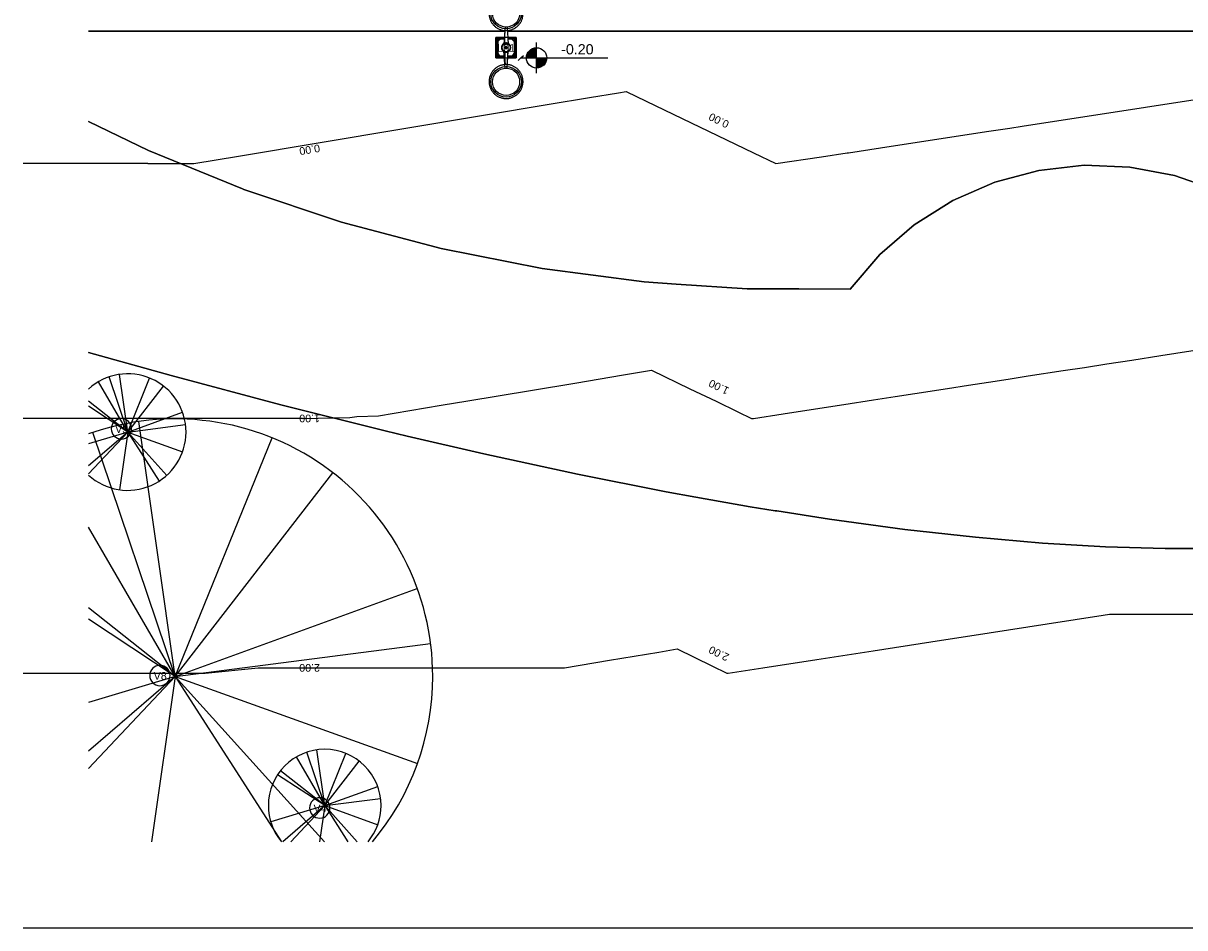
# Model space of a CAD drawing. Extents: x 109676 to 150640, y -94043 to -57043.
# Tile 1 of 39: x 109676 to 126775, y -94043 to -80726. Entities that reach past the tile are written whole.
import ezdxf

# ---------------------------------------------------------------- set-up
doc = ezdxf.new("R2010")
doc.units = 0
for name, color, linetype in [('A-ANNO-DIMS', 1, 'CONTINUOUS'), ('C-TOPO', 2, 'CONTINUOUS'), ('C-TOPO-MAID', 2, 'CONTINUOUS'), ('C-TOPO-MAJR', 2, 'CONTINUOUS'), ('E-LITE-EQPM', 4, 'CONTINUOUS'), ('E-LITE-IDEN', 1, 'CONTINUOUS'), ('L-PLNT-BEDS', 3, 'CONTINUOUS'), ('L-PLNT-IDEN', 3, 'CONTINUOUS')]:
    doc.layers.add(name, color=color, linetype=linetype)
doc.styles.add('ARIAL', font='arial.ttf', dxfattribs={"height": 112.5})
doc.styles.add('ARIAL_1', font='arial.ttf', dxfattribs={"height": 150})

# ---------------------------------------------------------------- blocks, each defined once
blk = doc.blocks.new('RPC_ÁRVORE_-_OUTONO_-_BÉTU')
at = {"layer": 'L-PLNT-BEDS'}
for q in [(-431, 741), (-274, 813), (-122, 849), (322, 795), (525, 678), (-577, 457), (-577, 380), (806, 292), (-577, -614), (-577, -498), (-577, -173), (-122, -849), (851, 110), (463, -722), (574, -637), (807, -290)]:
    blk.add_line((0, 0), q, dxfattribs=at)
for start, end in [(360, 132.3874), (227.6126, 360)]:
    blk.add_arc((0, 0), 858, start, end, dxfattribs=at)
blk = doc.blocks.new('RPC_ÁRVORE_-_OUTONO_-_BORD')
at = {"layer": 'L-PLNT-BEDS'}
for q in [(-1212, 3591), (-537, 3752), (1425, 3512), (2320, 2998), (-1277, 2195), (3563, 1292), (-1277, 1010), (-1277, 840), (3759, 484), (-1277, -1358), (-1277, -1101), (-1277, -384), (-349, -2435), (1562, -2435), (2195, -2435), (3567, -1281)]:
    blk.add_line((0, 0), q, dxfattribs=at)
for start, end in [(360, 109.6983), (320.007, 360)]:
    blk.add_arc((0, 0), 3790, start, end, dxfattribs=at)
blk = doc.blocks.new('RPC_ÁRVORE_-_OUTONO_-_BOR0')
at = {"layer": 'L-PLNT-BEDS'}
for q in [(-417, 717), (-265, 786), (-118, 822), (312, 769), (-651, 515), (508, 656), (-693, 456), (780, 283), (-795, -239), (-616, -531), (-499, -531), (-76, -531), (823, 106), (341, -531), (479, -531), (781, -280)]:
    blk.add_line((0, 0), q, dxfattribs=at)
for start, end in [(360, 180), (180, 219.8665), (320.1335, 360)]:
    blk.add_arc((0, 0), 830, start, end, dxfattribs=at)
blk = doc.blocks.new('EXTERNAL_STREET_LIGHT_DOU0')
at = {"layer": 'E-LITE-EQPM'}
for p, q in [((-304, 15), (-52, 31)), ((-150, 150), (-150, 19)), ((150, 150), (-150, 150)), ((-150, 19), (-150, 150)), ((-150, 150), (150, 150)), ((-139, 139), (-147, 147)), ((-139, 19), (-139, 139)), ((-139, 139), (139, 139)), ((-122, 122), (-126, 126)), ((-126, 126), (-126, 19)), ((126, 126), (-126, 126)), ((-122, 122), (-122, 19)), ((122, 122), (-122, 122)), ((304, 15), (52, 31)), ((126, 126), (122, 122)), ((122, 19), (122, 122)), ((126, 19), (126, 126)), ((147, 147), (139, 139)), ((139, 139), (139, 19)), ((150, 19), (150, 150)), ((150, 150), (150, 19)), ((-304, -15), (-50, -31)), ((-150, -18), (-150, -150)), ((-150, -150), (-150, -18)), ((-150, -150), (150, -150)), ((150, -150), (-150, -150)), ((-139, -139), (-147, -147)), ((-139, -139), (-139, -19)), ((139, -139), (-139, -139)), ((-126, -19), (-126, -126)), ((-122, -122), (-126, -126)), ((-126, -126), (126, -126)), ((-122, -19), (-122, -122)), ((-122, -122), (122, -122)), ((304, -15), (50, -31)), ((122, -122), (122, -19)), ((122, -122), (126, -126)), ((126, -126), (126, -19)), ((139, -19), (139, -139)), ((139, -139), (147, -147)), ((150, -150), (150, -18)), ((150, -18), (150, -150))]:
    blk.add_line(p, q, dxfattribs=at)
at = {"layer": 'E-LITE-EQPM', "flags": 128}
for points in [[(-250, 0), (-250, 10), (-251, 20), (-252, 30), (-253, 40), (-255, 50), (-257, 59), (-260, 69), (-263, 79), (-266, 88), (-270, 97), (-274, 106), (-278, 115), (-283, 124), (-288, 133), (-294, 141), (-299, 149), (-306, 157), (-312, 165), (-319, 172), (-326, 179), (-333, 186), (-341, 193), (-349, 199), (-357, 205), (-365, 210), (-373, 216), (-382, 220), (-391, 225), (-400, 229), (-409, 233), (-419, 236), (-428, 240), (-438, 242), (-448, 244), (-458, 246), (-467, 248), (-477, 249), (-487, 250), (-497, 250), (-507, 250), (-517, 249), (-527, 249), (-537, 247), (-547, 246), (-557, 243), (-566, 241), (-576, 238), (-586, 235), (-595, 231), (-604, 227), (-613, 223), (-622, 218), (-630, 213), (-639, 208), (-647, 202), (-655, 196), (-663, 190), (-670, 183), (-677, 176), (-684, 169), (-691, 161), (-697, 154), (-703, 146), (-709, 137), (-714, 129), (-719, 120), (-724, 111), (-728, 102), (-732, 93), (-736, 84), (-739, 74), (-741, 65), (-744, 55), (-746, 45), (-747, 35), (-749, 25), (-750, 15), (-750, 5), (-750, 0)], [(750, 0), (750, 10), (749, 20), (748, 30), (747, 40), (745, 50), (743, 59), (740, 69), (737, 79), (734, 88), (730, 97), (726, 106), (722, 115), (717, 124), (712, 133), (706, 141), (701, 149), (694, 157), (688, 165), (681, 172), (674, 179), (667, 186), (659, 193), (651, 199), (643, 205), (635, 210), (627, 216), (618, 220), (609, 225), (600, 229), (591, 233), (581, 236), (572, 239), (562, 242), (552, 244), (542, 246), (533, 248), (523, 249), (513, 250), (503, 250), (493, 250), (483, 249), (473, 248), (463, 247), (453, 246), (443, 243), (434, 241), (424, 238), (414, 235), (405, 231), (396, 227), (387, 223), (378, 218), (370, 213), (361, 208), (353, 202), (345, 196), (337, 190), (330, 183), (323, 176), (316, 169), (309, 161), (303, 154), (297, 146), (291, 137), (286, 129), (281, 120), (276, 111), (272, 102), (268, 93), (264, 84), (261, 74), (259, 65), (256, 55), (254, 45), (253, 35), (251, 25), (250, 15), (250, 5), (250, 0)], [(-750, 0), (-750, -10), (-749, -20), (-748, -30), (-747, -40), (-745, -50), (-743, -59), (-740, -69), (-737, -79), (-734, -88), (-730, -97), (-726, -106), (-722, -115), (-717, -124), (-712, -133), (-706, -141), (-701, -149), (-694, -157), (-688, -165), (-681, -172), (-674, -179), (-667, -186), (-659, -193), (-651, -199), (-643, -205), (-635, -210), (-627, -216), (-618, -220), (-609, -225), (-600, -229), (-591, -233), (-581, -236), (-572, -239), (-562, -242), (-552, -244), (-542, -246), (-533, -248), (-523, -249), (-513, -250), (-503, -250), (-493, -250), (-483, -249), (-473, -248), (-463, -247), (-453, -246), (-443, -243), (-434, -241), (-424, -238), (-414, -235), (-405, -231), (-396, -227), (-387, -223), (-378, -218), (-370, -213), (-361, -208), (-353, -202), (-345, -196), (-337, -190), (-330, -183), (-323, -176), (-316, -169), (-309, -161), (-303, -154), (-297, -146), (-291, -137), (-286, -129), (-281, -120), (-276, -111), (-272, -102), (-268, -93), (-264, -84), (-261, -74), (-259, -65), (-256, -55), (-254, -45), (-253, -35), (-251, -25), (-250, -15), (-250, -5), (-250, 0)], [(63, 26), (61, 29), (60, 31), (59, 34), (58, 36), (56, 38), (54, 41), (53, 43), (51, 45), (49, 47), (47, 49), (45, 51), (43, 52), (41, 54), (39, 56), (37, 57), (34, 59), (32, 60), (30, 61), (27, 62), (25, 63), (22, 64), (19, 65), (17, 66), (14, 66), (12, 67), (9, 67), (6, 68), (3, 68), (1, 68), (-2, 68), (-5, 68), (-7, 67), (-10, 67), (-13, 67), (-15, 66), (-18, 65), (-21, 65), (-23, 64), (-26, 63), (-28, 62), (-31, 61), (-33, 59), (-35, 58), (-38, 56), (-40, 55), (-42, 53), (-44, 52), (-46, 50), (-48, 48), (-50, 46), (-52, 44), (-54, 42), (-55, 40), (-57, 37), (-58, 35), (-60, 33), (-61, 30), (-62, 28), (-63, 25), (-64, 23), (-65, 20), (-66, 18), (-66, 15), (-67, 12), (-67, 10), (-68, 7), (-68, 4), (-68, 1), (-68, 0)], [(-68, 0), (-68, -3), (-68, -5), (-67, -8), (-67, -11), (-67, -13), (-66, -16), (-65, -19), (-64, -21), (-64, -24), (-63, -26), (-61, -29), (-60, -31), (-59, -34), (-58, -36), (-56, -38), (-54, -41), (-53, -43), (-51, -45), (-49, -47), (-47, -49), (-45, -51), (-43, -52), (-41, -54), (-39, -56), (-37, -57), (-34, -59), (-32, -60), (-30, -61), (-27, -62), (-25, -63), (-22, -64), (-19, -65), (-17, -66), (-14, -66), (-12, -67), (-9, -67), (-6, -68), (-3, -68), (-1, -68), (2, -68), (5, -68), (7, -67), (10, -67), (13, -67), (15, -66), (18, -65), (21, -65), (23, -64), (26, -63), (28, -62), (31, -61), (33, -59), (35, -58), (38, -56), (40, -55), (42, -53), (44, -52), (46, -50), (48, -48), (50, -46), (52, -44), (54, -42), (55, -40), (57, -37), (58, -35), (60, -33), (61, -30), (62, -28), (63, -25), (64, -23), (65, -20), (66, -18), (66, -15), (67, -12), (67, -10), (68, -7), (68, -4), (68, -1), (68, 0)], [(63, 26), (61, 29), (60, 31), (59, 34), (58, 36), (56, 38), (54, 41), (53, 43), (51, 45), (49, 47), (47, 49), (45, 51), (43, 52), (41, 54), (39, 56), (37, 57), (34, 59), (32, 60), (30, 61), (27, 62), (25, 63), (22, 64), (19, 65), (17, 66), (14, 66), (12, 67), (9, 67), (6, 68), (3, 68), (1, 68), (-2, 68), (-5, 68), (-7, 67), (-10, 67), (-13, 67), (-15, 66), (-18, 65), (-21, 65), (-23, 64), (-26, 63), (-28, 62), (-31, 61), (-33, 59), (-35, 58), (-38, 56), (-40, 55), (-42, 53), (-44, 52), (-46, 50), (-48, 48), (-50, 46), (-52, 44), (-54, 42), (-55, 40), (-57, 37), (-58, 35), (-60, 33), (-61, 30), (-62, 28), (-63, 25), (-64, 23), (-65, 20)], [(15, 0), (15, 1), (15, 1), (15, 2), (15, 2), (15, 3), (15, 4), (15, 4), (15, 5), (14, 5), (14, 6), (14, 7), (14, 7), (13, 8), (13, 8), (13, 9), (12, 9), (12, 10), (11, 10), (11, 11), (11, 11), (10, 11), (10, 12), (9, 12), (9, 13), (8, 13), (8, 13), (7, 13), (7, 14), (6, 14), (6, 14), (5, 14), (4, 15), (4, 15), (3, 15), (3, 15), (2, 15), (1, 15), (1, 15), (0, 15), (0, 15), (-1, 15), (-2, 15), (-2, 15), (-3, 15), (-3, 15), (-4, 15), (-5, 15), (-5, 14), (-6, 14), (-6, 14), (-7, 14), (-7, 13), (-8, 13), (-8, 13), (-9, 12), (-9, 12), (-10, 12), (-10, 11), (-11, 11), (-11, 10), (-12, 10), (-12, 9), (-12, 9), (-13, 8), (-13, 8), (-13, 7), (-14, 7), (-14, 6), (-14, 6), (-14, 5), (-15, 5), (-15, 4), (-15, 3), (-15, 3), (-15, 2), (-15, 2), (-15, 1), (-15, 0), (-15, 0)], [(-15, 0), (-15, -1), (-15, -1), (-15, -2), (-15, -2), (-15, -3), (-15, -4), (-15, -4), (-15, -5), (-14, -5), (-14, -6), (-14, -7), (-14, -7), (-13, -8), (-13, -8), (-13, -9), (-12, -9), (-12, -10), (-11, -10), (-11, -11), (-11, -11), (-10, -11), (-10, -12), (-9, -12), (-9, -13), (-8, -13), (-8, -13), (-7, -13), (-7, -14), (-6, -14), (-6, -14), (-5, -14), (-4, -15), (-4, -15), (-3, -15), (-3, -15), (-2, -15), (-1, -15), (-1, -15), (0, -15), (0, -15), (1, -15), (2, -15), (2, -15), (3, -15), (3, -15), (4, -15), (5, -15), (5, -14), (6, -14), (6, -14), (7, -14), (7, -13), (8, -13), (8, -13), (9, -12), (9, -12), (10, -12), (10, -11), (11, -11), (11, -10), (12, -10), (12, -9), (12, -9), (13, -8), (13, -8), (13, -7), (14, -7), (14, -6), (14, -6), (14, -5), (15, -5), (15, -4), (15, -3), (15, -3), (15, -2), (15, -2), (15, -1), (15, 0), (15, 0)], [(65, 20), (64, 21), (64, 24), (63, 26)], [(68, 0), (68, 3), (68, 5), (67, 8), (67, 11), (67, 13), (66, 16), (65, 19), (64, 21), (64, 24), (63, 26)], [(64, 20), (146, 19), (170, 18), (188, 18), (251, 15)], [(250, 0), (250, -10), (251, -20), (252, -30), (253, -40), (255, -50), (257, -59), (260, -69), (263, -79), (266, -88), (270, -97), (274, -106), (278, -115), (283, -124), (288, -133), (294, -141), (299, -149), (306, -157), (312, -165), (319, -172), (326, -179), (333, -186), (341, -193), (349, -199), (357, -205), (365, -210), (373, -216), (382, -220), (391, -225), (400, -229), (409, -233), (419, -236), (428, -239), (438, -242), (448, -244), (458, -246), (467, -248), (477, -249), (487, -250), (497, -250), (507, -250), (517, -249), (527, -248), (537, -247), (547, -246), (557, -243), (566, -241), (576, -238), (586, -235), (595, -231), (604, -227), (613, -223), (622, -218), (630, -213), (639, -208), (647, -202), (655, -196), (663, -190), (670, -183), (677, -176), (684, -169), (691, -161), (697, -154), (703, -146), (709, -137), (714, -129), (719, -120), (724, -111), (728, -102), (732, -93), (736, -84), (739, -74), (741, -65), (744, -55), (746, -45), (747, -35), (749, -25), (750, -15), (750, -5), (750, 0)], [(-64, -20), (-145, -19), (-169, -18), (-187, -18), (-251, -15)], [(-65, -20), (-64, -21), (-64, -24), (-63, -26), (-61, -29), (-60, -31), (-59, -34), (-58, -36), (-56, -38), (-54, -41), (-53, -43), (-51, -45), (-49, -47), (-47, -49), (-45, -51), (-43, -52), (-41, -54), (-39, -56), (-37, -57), (-34, -59), (-32, -60), (-30, -61), (-27, -62), (-25, -63), (-22, -64), (-19, -65), (-17, -66), (-14, -66), (-12, -67), (-9, -67), (-6, -68), (-3, -68), (-1, -68), (2, -68), (5, -68), (7, -67), (10, -67), (13, -67), (15, -66), (18, -65), (21, -65), (23, -64), (26, -63), (28, -62), (31, -61), (33, -59), (35, -58), (38, -56), (40, -55), (42, -53), (44, -52), (46, -50), (48, -48), (50, -46), (52, -44), (54, -42), (55, -40), (57, -37), (58, -35), (60, -33), (61, -30), (62, -28), (63, -25), (64, -23), (65, -20)], [(64, -20), (145, -19), (169, -18), (187, -18), (252, -15)]]:
    blk.add_lwpolyline(points, dxfattribs=at)
at = {"layer": 'E-LITE-EQPM'}
for centre, radius in [((-503, 0), 225), ((-503, 0), 200), ((503, 0), 225), ((503, 0), 200), ((0, 1), 60)]:
    blk.add_circle(centre, radius, dxfattribs=at)
for radius, start, end in [(67.9, 157.7507, 180), (67.9, 101.25, 157.5), (67.9, 135, 157.5), (67.9, 146.25, 157.5), (15.3, 122.5772, 180), (15.3, 83.2359, 100.0339), (3.2, 0, 180), (15.3, 360, 55.361), (67.9, 22.5, 80.4811), (67.9, 78.75, 80.4811), (67.9, 0, 22.2493), (67.9, 180, 270), (15.3, 180, 235.361), (3.2, 180, 0), (15.3, 260.9126, 276.7641), (15.3, 302.5772, 360), (67.9, 292.5, 0)]:
    blk.add_arc((0, 0), radius, start, end, dxfattribs=at)
for points, knots in [([(-147, 147), (-147, 147), (-148, 148), (-148, 148), (-149, 149), (-149, 149), (-150, 150), (-150, 150), (-150, 150), (-150, 150)], [0, 0, 0, 0, 0.2, 0.3, 0.4, 0.5, 0.6, 0.8, 1, 1, 1, 1]), ([(150, 150), (150, 150), (150, 150), (150, 150), (149, 149), (149, 149), (148, 148), (147, 147), (147, 147)], [-1, -1, -1, -1, -0.8, -0.6, -0.5, -0.4, -0.2, 0, 0, 0, 0]), ([(-147, -147), (-147, -147), (-148, -148), (-148, -148), (-149, -149), (-149, -149), (-150, -150), (-150, -150), (-150, -150), (-150, -150)], [0, 0, 0, 0, 0.2, 0.3, 0.4, 0.5, 0.6, 0.8, 1, 1, 1, 1]), ([(147, -147), (147, -147), (148, -148), (148, -148), (149, -149), (149, -149), (150, -150), (150, -150), (150, -150), (150, -150)], [0, 0, 0, 0, 0.2, 0.3, 0.4, 0.5, 0.6, 0.8, 1, 1, 1, 1])]:
    blk.add_open_spline(points, degree=3, knots=knots, dxfattribs=at)
for points in [[(-126, 126), (-127, 127), (-129, 129), (-134, 134), (-137, 137), (-139, 139)], [(139, 139), (137, 137), (134, 134), (129, 129), (127, 127), (126, 126)], [(-126, -126), (-127, -127), (-129, -129), (-134, -134), (-137, -137), (-139, -139)], [(126, -126), (127, -127), (129, -129), (134, -134), (137, -137), (139, -139)]]:
    blk.add_open_spline(points, degree=3, dxfattribs=at)
blk = doc.blocks.new('TAG_-LUMINÁRIA_-_MARCA_DE_')
at = {"layer": 'E-LITE-IDEN'}
for start, end in [(360, 180), (180, 360)]:
    blk.add_arc((0, 0), 2, start, end, dxfattribs=at)
blk = doc.blocks.new('TAG_-_VEGETAÇÃO_-_MARCA_DE')
at = {"layer": 'L-PLNT-IDEN'}
for start, end in [(360, 180), (180, 360)]:
    blk.add_arc((0, 0), 2, start, end, dxfattribs=at)
blk = doc.blocks.new('SPOT_ELEVATIONS_-_SPOT_ELE')
at = {"layer": 'A-ANNO-DIMS'}
h = blk.add_hatch(color=256, dxfattribs=at)
edge = h.paths.add_edge_path(flags=0)
edge.add_line((0, 0), (-2, 0))
edge.add_arc((0, 0), 2, 90, 180, ccw=False)
edge.add_line((0, 2), (0, 0))
h = blk.add_hatch(color=256, dxfattribs=at)
edge = h.paths.add_edge_path(flags=0)
edge.add_line((0, 0), (2, 0))
edge.add_arc((0, 0), 2, 270, 360, ccw=False)
edge.add_line((0, -2), (0, 0))
for p, q in [((0, -3), (0, 3)), ((-3, 0), (14, 0))]:
    blk.add_line(p, q, dxfattribs=at)
blk.add_circle((0, 0), 2, dxfattribs=at)

msp = doc.modelspace()

# ---------------------------------------------------------------- linework, layer by layer
at = {"layer": 'A-ANNO-DIMS'}
for q in [(117039.078, -81198.636, -671.613), (116964.078, -81273.636, -671.613), (117232.823, -81236.136, -671.613)]:
    msp.add_line((117001.578, -81236.136, -671.613), q, dxfattribs=at)
at = {"layer": 'C-TOPO'}
for p, q in [((110637.25, -80841.735, -671.613), (111354.727, -80841.735, -671.613)), ((111354.727, -80841.735, -671.613), (110637.25, -80841.735, -671.613)), ((111354.727, -80841.735, -671.613), (116769.068, -80841.735, -671.613)), ((116769.068, -80841.735, -671.613), (111354.727, -80841.735, -671.613)), ((116798.978, -80841.735, -671.613), (118949.789, -80841.735, -671.613)), ((118949.789, -80841.735, -671.613), (116798.978, -80841.735, -671.613)), ((118949.789, -80841.735, -671.613), (121422.903, -80841.735, -671.613)), ((121422.903, -80841.735, -671.613), (118949.789, -80841.735, -671.613)), ((121422.903, -80841.735, -671.613), (121475.709, -80841.735, -671.613)), ((121475.709, -80841.735, -671.613), (121422.903, -80841.735, -671.613)), ((121475.709, -80841.735, -671.613), (137285.889, -80841.735, -671.613)), ((137285.889, -80841.735, -671.613), (121475.709, -80841.735, -671.613)), ((110637.25, -82174.554, -671.613), (111520.643, -82601.553, -671.613)), ((111520.643, -82601.553, -671.613), (110637.25, -82174.554, -671.613)), ((111520.643, -82601.553, -671.613), (112902.884, -83163.975, -671.613)), ((112902.884, -83163.975, -671.613), (111520.643, -82601.553, -671.613)), ((123977.101, -83065.906, -671.613), (124625.75, -82892.103, -671.613)), ((124625.75, -82892.103, -671.613), (123977.101, -83065.906, -671.613)), ((124625.75, -82892.103, -671.613), (125293.095, -82817.233, -671.613)), ((125293.095, -82817.233, -671.613), (124625.75, -82892.103, -671.613)), ((125293.095, -82817.233, -671.613), (125964.133, -82842.981, -671.613)), ((125964.133, -82842.981, -671.613), (125293.095, -82817.233, -671.613)), ((125964.133, -82842.981, -671.613), (126623.786, -82968.768, -671.613)), ((126623.786, -82968.768, -671.613), (125964.133, -82842.981, -671.613)), ((123361.724, -83334.737, -671.613), (123977.101, -83065.906, -671.613)), ((123977.101, -83065.906, -671.613), (123361.724, -83334.737, -671.613)), ((126623.786, -82968.768, -671.613), (127257.208, -83191.759, -671.613)), ((127257.208, -83191.759, -671.613), (126623.786, -82968.768, -671.613)), ((112902.884, -83163.975, -671.613), (112924.994, -83172.97, -671.613)), ((112924.994, -83172.97, -671.613), (112902.884, -83163.975, -671.613)), ((112924.994, -83172.97, -671.613), (114362.934, -83653.666, -671.613)), ((114362.934, -83653.666, -671.613), (112924.994, -83172.97, -671.613)), ((122793.461, -83692.557, -671.613), (123361.724, -83334.737, -671.613)), ((123361.724, -83334.737, -671.613), (122793.461, -83692.557, -671.613)), ((114362.934, -83653.666, -671.613), (115828.594, -84041.689, -671.613)), ((115828.594, -84041.689, -671.613), (114362.934, -83653.666, -671.613)), ((122285.093, -84131.311, -671.613), (122793.461, -83692.557, -671.613)), ((122793.461, -83692.557, -671.613), (122285.093, -84131.311, -671.613)), ((115828.594, -84041.689, -671.613), (117316.028, -84335.448, -671.613)), ((117316.028, -84335.448, -671.613), (115828.594, -84041.689, -671.613)), ((121848.022, -84641.15, -671.613), (122285.093, -84131.311, -671.613)), ((122285.093, -84131.311, -671.613), (121848.022, -84641.15, -671.613)), ((117316.028, -84335.448, -671.613), (118819.155, -84533.742, -671.613)), ((118819.155, -84533.742, -671.613), (117316.028, -84335.448, -671.613)), ((118819.155, -84533.742, -671.613), (119289.908, -84565.499, -671.613)), ((119289.908, -84565.499, -671.613), (118819.155, -84533.742, -671.613)), ((119289.908, -84565.499, -671.613), (120331.882, -84635.783, -671.613)), ((120331.882, -84635.783, -671.613), (119289.908, -84565.499, -671.613)), ((120331.882, -84635.783, -671.613), (121058.433, -84638.359, -671.613)), ((121058.433, -84638.359, -671.613), (120331.882, -84635.783, -671.613)), ((121058.433, -84638.359, -671.613), (121096.04, -84638.49, -671.613)), ((121096.04, -84638.49, -671.613), (121058.433, -84638.359, -671.613)), ((121096.04, -84638.49, -671.613), (121848.022, -84641.15, -671.613)), ((121848.022, -84641.15, -671.613), (121096.04, -84638.49, -671.613)), ((111854.297, -85914.486, -671.613), (110637.25, -85573.896, -671.613)), ((110637.25, -85573.896, -671.613), (111854.297, -85914.486, -671.613)), ((113468.831, -86343.167, -671.613), (111854.297, -85914.486, -671.613)), ((111854.297, -85914.486, -671.613), (113468.831, -86343.167, -671.613)), ((115002.002, -86726.827, -671.613), (113468.831, -86343.167, -671.613)), ((113468.831, -86343.167, -671.613), (115002.002, -86726.827, -671.613)), ((115329.145, -86803.362, -671.613), (115002.002, -86726.827, -671.613)), ((115002.002, -86726.827, -671.613), (115329.145, -86803.362, -671.613)), ((116456.676, -87067.16, -671.613), (115329.145, -86803.362, -671.613)), ((115329.145, -86803.362, -671.613), (116456.676, -87067.16, -671.613)), ((117835.671, -87365.867, -671.613), (116456.676, -87067.16, -671.613)), ((116456.676, -87067.16, -671.613), (117835.671, -87365.867, -671.613)), ((119141.833, -87624.651, -671.613), (117835.671, -87365.867, -671.613)), ((117835.671, -87365.867, -671.613), (119141.833, -87624.651, -671.613)), ((119576.411, -87702.182, -671.613), (119141.833, -87624.651, -671.613)), ((119141.833, -87624.651, -671.613), (119576.411, -87702.182, -671.613)), ((120378.009, -87845.196, -671.613), (119576.411, -87702.182, -671.613)), ((119576.411, -87702.182, -671.613), (120378.009, -87845.196, -671.613)), ((120745.028, -87902.969, -671.613), (120378.009, -87845.196, -671.613)), ((120378.009, -87845.196, -671.613), (120745.028, -87902.969, -671.613)), ((120769.213, -87906.774, -671.613), (120745.028, -87902.969, -671.613)), ((120745.028, -87902.969, -671.613), (120769.213, -87906.774, -671.613)), ((121547.035, -88029.204, -671.613), (120769.213, -87906.774, -671.613)), ((120769.213, -87906.774, -671.613), (121547.035, -88029.204, -671.613)), ((122651.749, -88178.376, -671.613), (121547.035, -88029.204, -671.613)), ((121547.035, -88029.204, -671.613), (122651.749, -88178.376, -671.613)), ((123694.988, -88294.397, -671.613), (122651.749, -88178.376, -671.613)), ((122651.749, -88178.376, -671.613), (123694.988, -88294.397, -671.613)), ((124679.588, -88378.978, -671.613), (123694.988, -88294.397, -671.613)), ((123694.988, -88294.397, -671.613), (124679.588, -88378.978, -671.613)), ((125608.397, -88433.802, -671.613), (124679.588, -88378.978, -671.613)), ((124679.588, -88378.978, -671.613), (125608.397, -88433.802, -671.613)), ((126484.259, -88460.563, -671.613), (125608.397, -88433.802, -671.613)), ((125608.397, -88433.802, -671.613), (126484.259, -88460.563, -671.613)), ((127309.995, -88460.973, -671.613), (126484.259, -88460.563, -671.613)), ((126484.259, -88460.563, -671.613), (127309.995, -88460.973, -671.613))]:
    msp.add_line(p, q, dxfattribs=at)
at = {"layer": 'C-TOPO-MAJR'}
for points in [[(111511.647, -82793.026, 0), (112176.015, -82793.026, 0), (112188.14, -82791.004, 0), (112843.587, -82681.734, 0), (116449.346, -82080.614, 0), (117419.603, -81918.862, 0), (118012.763, -81819.975, 0), (118438.114, -81749.065, 0), (118551.366, -81730.184, 0), (118845.516, -81871.991, 0), (120427.73, -82634.762, 0), (120756.015, -82793.026, 0), (121428.478, -82692.745, 0), (121805.544, -82635.162, 0), (121825.13, -82635.162, 0), (122297.792, -82562.302, 0), (122837.582, -82479.095, 0), (123382.599, -82395.083, 0), (123856.595, -82322.018, 0), (124198.086, -82269.378, 0), (124382.631, -82240.931, 0), (133459.66, -80841.737, 0)], [(111511.647, -82793.026, 0), (111060.355, -82793.026, 0), (110948.958, -82793.026, 0), (109676.015, -82793.026, 0)], [(113787.942, -86543.026, 1000), (114481.976, -86532.258, 1000), (114587.53, -86515.371, 1000), (114903.513, -86505.099, 1000), (115828.414, -86350.908, 1000), (116223.126, -86285.105, 1000), (117144.439, -86131.512, 1000), (117824.093, -86018.206, 1000), (118483.092, -85908.344, 1000), (118747.478, -85864.268, 1000), (118926.249, -85834.465, 1000), (119490.031, -86106.259, 1000), (119876.122, -86292.39, 1000), (120195.269, -86446.248, 1000), (120396.015, -86543.026, 1000), (120410.318, -86543.026, 1000), (120426.015, -86543.026, 1000), (120860.874, -86475.993, 1000), (121210.236, -86422.14, 1000), (121754.081, -86338.309, 1000), (122192.328, -86270.754, 1000), (122513.318, -86221.275, 1000), (122800.606, -86176.99, 1000), (123283.818, -86102.505, 1000), (123592.823, -86054.872, 1000), (123886.74, -86009.566, 1000), (124176.334, -85964.926, 1000), (124471.327, -85919.454, 1000), (124983.251, -85840.543, 1000), (125296.913, -85792.193, 1000), (125629.147, -85740.98, 1000), (125993.484, -85684.818, 1000), (126421.58, -85618.829, 1000), (127085.393, -85516.504, 1000)], [(113787.942, -86543.026, 1000), (112903.259, -86543.026, 1000), (111243.378, -86543.026, 1000), (109676.015, -86543.026, 1000)], [(109676.015, -90293.026, 2000), (110459.697, -90293.026, 2000), (111289.637, -90293.026, 2000), (112160.102, -90293.026, 2000), (112355.813, -90293.026, 2000), (113134.058, -90214.665, 2000), (117646.05, -90214.665, 2000), (118307.572, -90104.383, 2000), (119034.78, -89983.149, 2000), (119301.132, -89938.745, 2000), (119814.429, -90186.201, 2000), (120036.015, -90293.026, 2000), (120051.015, -90293.026, 2000), (120561.895, -90214.275, 2000), (121357.864, -90091.579, 2000), (122187.655, -89963.67, 2000), (123039.122, -89832.419, 2000), (123897.896, -89700.041, 2000), (124748.102, -89568.985, 2000), (125573.347, -89441.776, 2000), (125665.047, -89427.641, 2000), (126206.738, -89427.641, 2000), (126751.426, -89427.641, 2000), (127225.243, -89427.641, 2000)], [(109676.015, -94043.026, 3000), (119676.015, -94043.026, 3000), (140640.369, -94043.026, 3000), (149521.815, -91082.543, 3000), (149821.726, -90982.573, 3000), (150185.562, -90861.294, 3000), (150640.369, -90709.692, 3000)]]:
    msp.add_polyline3d(points, dxfattribs=at)

# ---------------------------------------------------------------- block references
at = {"layer": 'A-ANNO-DIMS', "xscale": 74.99999999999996, "yscale": 74.99999999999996, "zscale": 74.99999999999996}
msp.add_blockref('SPOT_ELEVATIONS_-_SPOT_ELE', (117232.823, -81236.136, -671.613), dxfattribs=at)
at = {"layer": 'E-LITE-EQPM', "rotation": 269.9999999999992}
msp.add_blockref('EXTERNAL_STREET_LIGHT_DOU0', (116783.92, -81084.675, -671.613), dxfattribs=at)
at = {"layer": 'E-LITE-IDEN', "xscale": 74.99999999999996, "yscale": 74.99999999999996, "zscale": 74.99999999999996}
msp.add_blockref('TAG_-LUMINÁRIA_-_MARCA_DE_', (116783.93, -81084.675, -671.613), dxfattribs=at)
at = {"layer": 'L-PLNT-BEDS'}
for name, p in [('RPC_ÁRVORE_-_OUTONO_-_BÉTU', (111214.33, -86745.055, -671.613)), ('RPC_ÁRVORE_-_OUTONO_-_BORD', (111914.33, -90341.356, -671.613)), ('RPC_ÁRVORE_-_OUTONO_-_BOR0', (114114.33, -92245.249, -671.613))]:
    msp.add_blockref(name, p, dxfattribs=at)
at = {"layer": 'L-PLNT-IDEN', "xscale": 74.99999999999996, "yscale": 74.99999999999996, "zscale": 74.99999999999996}
for p in [(111121.422, -86697.313, -671.613), (111688.014, -90329.178, -671.613), (114041.17, -92279.053, -671.613)]:
    msp.add_blockref('TAG_-_VEGETAÇÃO_-_MARCA_DE', p, dxfattribs=at)

# ---------------------------------------------------------------- texts
at = {"layer": 'A-ANNO-DIMS', "insert": (117594.857, -81034.338, -671.613), "char_height": 150, "width": 571.11742, "attachment_point": 1, "style": 'ARIAL_1'}
msp.add_mtext('-0.20', dxfattribs=at)
at = {"layer": 'C-TOPO-MAID', "char_height": 112.5, "width": 470.41806, "attachment_point": 1, "style": 'ARIAL'}
for s, insert, rotation in [(' 0.00 ', (120069.037, -82294.764, -671.613), 154.2616969), (' 0.00 ', (114095.615, -82611.513, -671.613), 189.4647958), (' 1.00 ', (120069.037, -86218.317, -671.613), 154.2616969), (' 1.00 ', (114088.785, -86600.785, -671.613), 180), (' 2.00 ', (120069.037, -90141.87, -671.613), 154.2616969), (' 2.00 ', (114088.785, -90272.425, -671.613), 180)]:
    msp.add_mtext(s, dxfattribs=dict(at, insert=insert, rotation=rotation))
at = {"layer": 'E-LITE-IDEN', "insert": (116654.594, -81033.798, -671.613), "char_height": 112.5, "width": 324.68344, "attachment_point": 1, "style": 'ARIAL'}
msp.add_mtext('L01', dxfattribs=at)
at = {"layer": 'L-PLNT-IDEN', "char_height": 112.5, "width": 234.49359, "attachment_point": 1, "style": 'ARIAL'}
for s, insert in [('V5', (111029.211, -86646.435, -671.613)), ('V8', (111595.804, -90278.301, -671.613)), ('V4', (113948.96, -92228.175, -671.613))]:
    msp.add_mtext(s, dxfattribs=dict(at, insert=insert))

doc.saveas('drawing.dxf')
